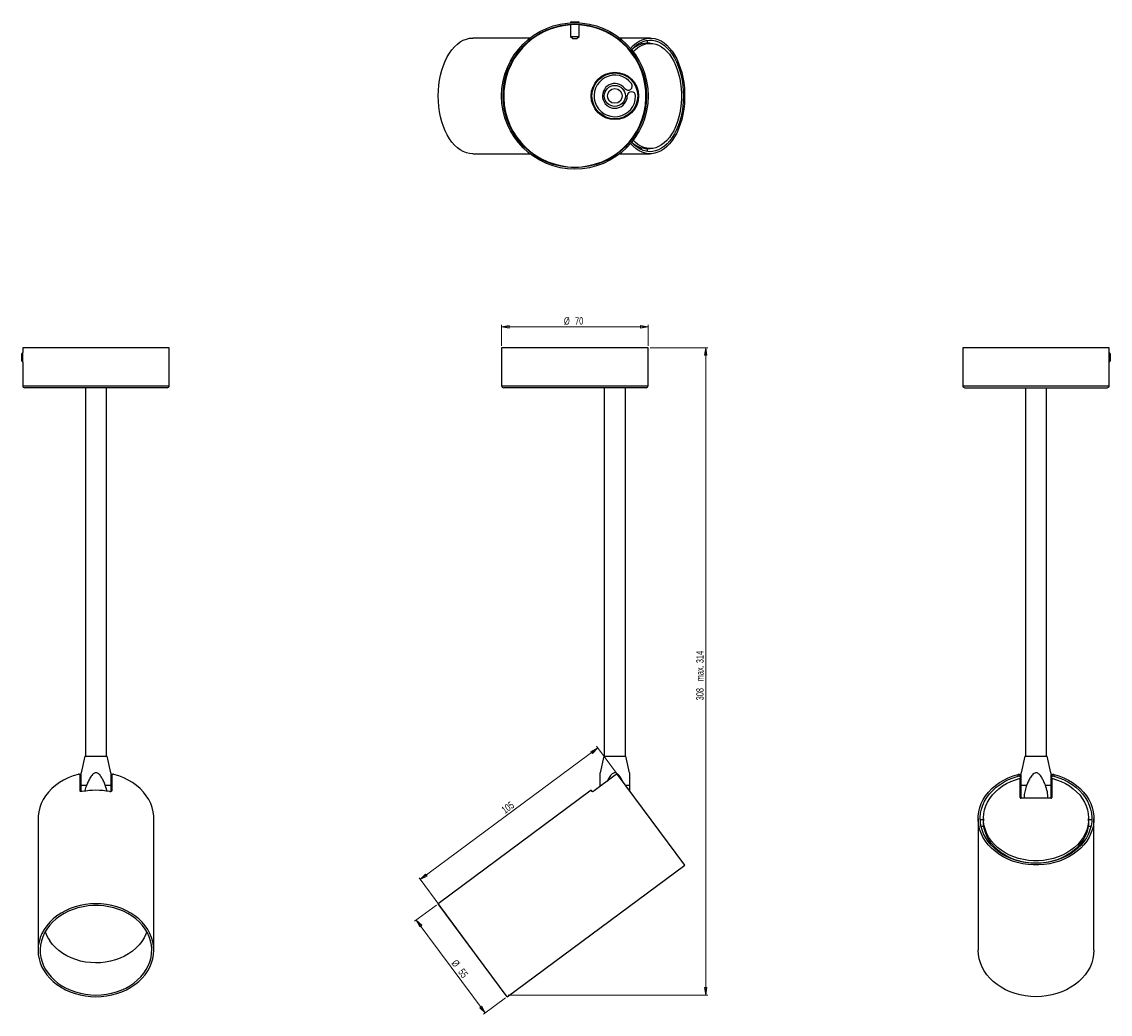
# Model space of a CAD drawing. Header units: millimetres. Extents: x 457 to 974, y 293 to 764.
import ezdxf

# ---------------------------------------------------------------- set-up
doc = ezdxf.new("R2010")
doc.units = ezdxf.units.MM
doc.styles.add('SLDTEXTSTYLE0', font='TXT', dxfattribs={"width": 0.75})
doc.dimstyles.new('SLDDIMSTYLE0', dxfattribs={"dimtxt": 3.5, "dimasz": 3.556, "dimexe": 0, "dimexo": 0.0625, "dimgap": 0.875, "dimtad": 1, "dimdec": 0, "dimrnd": 1e-09, "dimzin": 12, "dimdsep": 46, "dimtxsty": 'SLDTEXTSTYLE0', "dimblk1": 'CLOSED', "dimblk2": 'CLOSED', "dimsah": 1, "dimcen": 0.09, "dimadec": 0, "dimazin": 3, "dimtfac": 1, "dimtdec": 0, "dimtofl": 0, "dimtmove": 0, "dimatfit": 3, "dimldrblk": 'CLOSED', "dimfxl": 0, "dimfrac": 2, "dimtolj": 1, "dimtzin": 12, "dimarcsym": 0})
doc.dimstyles.new('SLDDIMSTYLE1', dxfattribs={"dimtxt": 3.5, "dimasz": 3.556, "dimexe": 0, "dimexo": 0.0625, "dimgap": 0.875, "dimtad": 1, "dimdec": 0, "dimrnd": 1e-09, "dimzin": 12, "dimdsep": 46, "dimtxsty": 'SLDTEXTSTYLE0', "dimblk1": 'CLOSED', "dimblk2": 'CLOSED', "dimsah": 1, "dimcen": 0.09, "dimadec": 0, "dimazin": 3, "dimtfac": 1, "dimtdec": 0, "dimtofl": 0, "dimtmove": 0, "dimatfit": 3, "dimldrblk": 'CLOSED', "dimfxl": 0, "dimfrac": 2, "dimtolj": 1, "dimarcsym": 0})

# ---------------------------------------------------------------- blocks, each defined once
blk = doc.blocks.new('_Closed')
at = {"color": 0, "linetype": 'ByBlock', "lineweight": -2}
for p, q in [((-1, 0.166667), (0, 0)), ((-1, 0.166667), (-1, -0.166667)), ((0, 0), (-1, -0.166667)), ((0, 0), (-1, 0))]:
    blk.add_line(p, q, dxfattribs=at)
blk = doc.blocks.new('_D')
at = {"color": 7, "linetype": 'Continuous', "lineweight": 0}
for p, q in [((684.54, 610.27), (684.54, 620.27)), ((684.54, 619.27), (754.14, 619.27)), ((754.14, 610.27), (754.14, 620.27))]:
    blk.add_line(p, q, dxfattribs=at)
at = {"color": 7, "linetype": 'Continuous', "lineweight": 18, "xscale": 3.556, "yscale": 3.556, "rotation": 180.0000000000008}
blk.add_blockref('_Closed', (684.54, 619.27, 0.22), dxfattribs=at)
at = {"color": 7, "linetype": 'Continuous', "lineweight": 18, "xscale": 3.556, "yscale": 3.556}
blk.add_blockref('_Closed', (754.14, 619.27, 0.22), dxfattribs=at)
at = {"color": 7, "linetype": 'Continuous', "lineweight": 18, "char_height": 3.5, "attachment_point": 1, "style": 'SLDTEXTSTYLE0'}
for s, insert in [('%%c', (714.15, 623.79)), ('70', (719.43, 623.84))]:
    blk.add_mtext(s, dxfattribs=dict(at, insert=insert))
blk = doc.blocks.new('_D_1')
at = {"color": 7, "linetype": 'Continuous', "lineweight": 0}
for p, q in [((755.14, 609.27), (782.52, 609.27)), ((781.52, 609.27), (781.52, 301.71)), ((687.61, 301.71), (782.52, 301.71))]:
    blk.add_line(p, q, dxfattribs=at)
at = {"color": 7, "linetype": 'Continuous', "lineweight": 18, "xscale": 3.556, "yscale": 3.556}
for p, rotation in [((781.52, 609.27, 0.22), 90.0000000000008), ((781.52, 301.71, 0.22), 270.0000000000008)]:
    blk.add_blockref('_Closed', p, dxfattribs=dict(at, rotation=rotation))
at = {"color": 7, "linetype": 'Continuous', "lineweight": 18, "char_height": 3.5, "attachment_point": 1, "rotation": 90, "style": 'SLDTEXTSTYLE0'}
for s, insert in [('max. 314', (777, 450.82)), ('308', (777, 441.75))]:
    blk.add_mtext(s, dxfattribs=dict(at, insert=insert))
blk = doc.blocks.new('_D_2')
at = {"color": 7, "linetype": 'Continuous', "lineweight": 0}
for p, q in [((653.62, 344.47), (643.21, 336.74)), ((676.79, 293.18), (644.01, 337.34)), ((686.4, 300.31), (675.99, 292.58))]:
    blk.add_line(p, q, dxfattribs=at)
at = {"color": 7, "linetype": 'Continuous', "lineweight": 18, "xscale": 3.556, "yscale": 3.556}
for p, rotation in [((644.01, 337.34, 0.22), 126.5866320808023), ((676.79, 293.18, 0.22), 306.5866320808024)]:
    blk.add_blockref('_Closed', p, dxfattribs=dict(at, rotation=rotation))
at = {"color": 7, "linetype": 'Continuous', "lineweight": 18, "char_height": 3.5, "attachment_point": 1, "rotation": 306.5866, "style": 'SLDTEXTSTYLE0'}
for s, insert in [('%%c', (663.33, 318.89)), ('55', (666.51, 314.68))]:
    blk.add_mtext(s, dxfattribs=dict(at, insert=insert))
blk = doc.blocks.new('_D_3')
at = {"color": 7, "linetype": 'Continuous', "lineweight": 0}
for p, q in [((645.9, 356.55), (730.21, 419.13)), ((770.92, 364.29), (729.62, 419.94)), ((686.61, 301.71), (645.3, 357.35))]:
    blk.add_line(p, q, dxfattribs=at)
at = {"color": 7, "linetype": 'Continuous', "lineweight": 18, "xscale": 3.556, "yscale": 3.556}
for p, rotation in [((730.21, 419.13, 0.22), 36.58663208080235), ((645.9, 356.55, 0.22), 216.5866320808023)]:
    blk.add_blockref('_Closed', p, dxfattribs=dict(at, rotation=rotation))
at = {"color": 7, "linetype": 'Continuous', "lineweight": 18, "insert": (684.06, 390.49), "char_height": 3.5, "attachment_point": 1, "rotation": 36.5866, "style": 'SLDTEXTSTYLE0'}
blk.add_mtext('105', dxfattribs=at)

msp = doc.modelspace()

# ---------------------------------------------------------------- linework, layer by layer
at = {"color": 7, "linetype": 'Continuous', "lineweight": 25}
for p, q in [((717.73, 764.24), (717.34, 764.01)), ((717.34, 764.01), (717.34, 763.73)), ((717.34, 764.01), (721.34, 764.01)), ((717.34, 763.03), (717.34, 757.24)), ((717.73, 764.24), (720.95, 764.24)), ((721.34, 764.01), (720.95, 764.24)), ((721.34, 763.73), (721.34, 764.01)), ((721.34, 757.24), (721.34, 763.03)), ((698.01, 756.49), (670.81, 756.49)), ((717.34, 757.24), (718.34, 756.24)), ((717.34, 757.24), (721.34, 757.24)), ((718.34, 756.24), (720.34, 756.24)), ((720.34, 756.24), (721.34, 757.24)), ((755.12, 756.49), (740.67, 756.49)), ((753.81, 753.99), (753.81, 755.4)), ((750.81, 754.48), (750.81, 753.57)), ((755.12, 753.99), (753.52, 753.99)), ((741.58, 739.39), (741.67, 739.73)), ((729.04, 734.69), (728.78, 734.91)), ((729.2, 734.93), (729.01, 735.28)), ((729.95, 736.49), (730.43, 736.49)), ((746.25, 736.49), (746.72, 736.49)), ((747.27, 735.23), (747.27, 735.82)), ((747.27, 735.24), (747.27, 735.24)), ((747.81, 735.06), (747.81, 734.38)), ((747.97, 734.8), (747.97, 734.09)), ((728.16, 732.88), (727.86, 732.88)), ((728.78, 723.06), (729.05, 723.29)), ((729.01, 722.69), (729.2, 723.04)), ((730.43, 721.49), (729.95, 721.49)), ((746.72, 721.49), (746.25, 721.49)), ((747.27, 722.74), (747.27, 722.74)), ((747.27, 722.15), (747.27, 722.74)), ((747.81, 723.59), (747.81, 722.92)), ((747.97, 723.88), (747.97, 723.17)), ((741.67, 718.24), (741.58, 718.58)), ((750.81, 704.4), (750.81, 703.49)), ((753.52, 703.99), (755.12, 703.99)), ((753.81, 702.58), (753.81, 703.99)), ((670.81, 701.49), (698.01, 701.49)), ((740.67, 701.49), (755.12, 701.49)), ((456.8, 606.77), (456.57, 606.38)), ((456.57, 603.16), (456.57, 606.38)), ((457.04, 606.77), (456.8, 606.77)), ((456.8, 602.77), (456.8, 606.77)), ((457.02, 609.27), (457.02, 607)), ((526.62, 609.27), (457.02, 609.27)), ((526.62, 591.27), (526.62, 609.27)), ((684.54, 609.27), (684.54, 591.27)), ((719.34, 609.27), (684.54, 609.27)), ((754.14, 609.27), (719.34, 609.27)), ((754.14, 591.27), (754.14, 609.27)), ((903.64, 609.27), (903.64, 591.27)), ((973.24, 609.27), (903.64, 609.27)), ((973.47, 606.77), (973.23, 606.77)), ((973.24, 607), (973.24, 609.27)), ((973.69, 606.38), (973.47, 606.77)), ((973.47, 606.77), (973.47, 603.83)), ((973.69, 606.38), (973.69, 604.01)), ((456.57, 603.16), (456.8, 602.77)), ((456.8, 602.77), (457.04, 602.77)), ((457.02, 602.52), (457.02, 591.27)), ((973.23, 602.77), (973.47, 602.77)), ((973.24, 591.27), (973.24, 602.52)), ((973.47, 603.83), (973.47, 602.77)), ((973.47, 602.77), (973.69, 603.16)), ((973.69, 604.01), (973.69, 603.16)), ((525.62, 590.27), (458.02, 590.27)), ((486.82, 590.27), (486.82, 415.27)), ((496.82, 415.27), (496.82, 590.27)), ((719.34, 590.27), (685.54, 590.27)), ((753.14, 590.27), (719.34, 590.27)), ((733.34, 590.27), (733.34, 415.27)), ((743.34, 415.27), (743.34, 590.27)), ((904.64, 590.27), (972.24, 590.27)), ((933.44, 590.27), (933.44, 415.27)), ((943.44, 415.27), (943.44, 590.27)), ((486.57, 415.27), (484.82, 407.34)), ((486.57, 415.27), (497.07, 415.27)), ((498.82, 407.34), (497.07, 415.27)), ((733.09, 415.27), (731.34, 407.34)), ((733.09, 415.27), (738.34, 415.27)), ((738.34, 415.27), (743.59, 415.27)), ((745.34, 407.34), (743.59, 415.27)), ((933.19, 415.27), (931.44, 407.34)), ((933.19, 415.27), (943.69, 415.27)), ((945.44, 407.34), (943.69, 415.27)), ((484.32, 398.77), (484.32, 406.22)), ((499.32, 406.22), (499.32, 398.77)), ((738.55, 406.22), (728.51, 398.77)), ((771.52, 363.49), (739.54, 406.57)), ((929.94, 405.72), (929.94, 406.57)), ((930.94, 406.22), (930.94, 405.38)), ((930.94, 405.38), (930.94, 404.72)), ((930.94, 395.61), (930.94, 404.72)), ((945.94, 405.38), (945.94, 406.22)), ((945.94, 404.72), (945.94, 405.38)), ((945.94, 404.72), (945.94, 395.61)), ((946.94, 406.57), (946.94, 405.72)), ((484.82, 401.47), (487.37, 401.47)), ((484.82, 398.37), (484.82, 401.47)), ((497.11, 398.53), (496.27, 401.47)), ((496.27, 401.47), (498.82, 401.47)), ((727.09, 399.01), (654.42, 345.07)), ((727.55, 398.38), (727.09, 399.01)), ((731.34, 400.87), (731.34, 401.47)), ((931.44, 401.47), (933.99, 401.47)), ((942.89, 401.47), (945.44, 401.47)), ((945.44, 395.21), (931.44, 395.21)), ((464.32, 385.57), (464.32, 322.99)), ((519.32, 322.99), (519.32, 385.57)), ((910.94, 385.57), (910.94, 322.99)), ((913.44, 384.98), (911.95, 384.98)), ((913.44, 385.57), (913.44, 384.38)), ((963.44, 384.38), (963.44, 385.57)), ((964.93, 384.98), (963.44, 384.98)), ((965.94, 322.99), (965.94, 385.57)), ((912.32, 381.98), (913.62, 381.98)), ((963.26, 381.98), (964.56, 381.98)), ((687.2, 300.91), (771.52, 363.49)), ((928.83, 365.85), (928.78, 365.76)), ((934.55, 364.55), (934.55, 364.52)), ((937.55, 364.3), (937.55, 364.32)), ((948.1, 365.76), (948.05, 365.85)), ((687.2, 300.91), (654.42, 345.07))]:
    msp.add_line(p, q, dxfattribs=at)
at = {"color": 8, "linetype": 'Continuous', "lineweight": 25}
for p, q in [((457.02, 591.27), (526.62, 591.27)), ((684.54, 591.27), (719.34, 591.27)), ((719.34, 591.27), (754.14, 591.27)), ((903.64, 591.27), (973.24, 591.27)), ((731.34, 401.47), (732.15, 401.47)), ((743.32, 401.47), (745.34, 401.47))]:
    msp.add_line(p, q, dxfattribs=at)
at = {"color": 7, "linetype": 'Continuous', "lineweight": 25, "flags": 128}
for points in [[(670.81, 701.49), (669.3, 701.6), (667.8, 701.95), (666.33, 702.54), (664.89, 703.34), (663.51, 704.37), (662.19, 705.61), (660.94, 707.04), (659.77, 708.66), (658.7, 710.46), (657.73, 712.41), (656.88, 714.51), (656.14, 716.73), (655.53, 719.05), (655.05, 721.46), (654.7, 723.93), (654.49, 726.45), (654.42, 728.99), (654.49, 731.52), (654.7, 734.04), (655.05, 736.51), (655.53, 738.92), (656.14, 741.24), (656.88, 743.46), (657.73, 745.56), (658.7, 747.51), (659.77, 749.31), (660.94, 750.93), (662.19, 752.37), (663.51, 753.6), (664.89, 754.63), (666.33, 755.44), (667.8, 756.02), (669.3, 756.37), (670.81, 756.49)], [(745.79, 751.6), (747.05, 752.92), (748.41, 754.07), (749.82, 755.01), (751.28, 755.72), (752.77, 756.2), (754.28, 756.45), (755.8, 756.46), (757.31, 756.24), (758.81, 755.78), (760.27, 755.1), (761.69, 754.18), (763.05, 753.06), (764.34, 751.72), (765.56, 750.19), (766.68, 748.48), (767.71, 746.6), (768.63, 744.57), (769.43, 742.41), (770.11, 740.13), (770.66, 737.75), (771.08, 735.3), (771.36, 732.8), (771.5, 730.26), (771.5, 727.71), (771.36, 725.17), (771.08, 722.67), (770.66, 720.22), (770.11, 717.84), (769.43, 715.57), (768.63, 713.4), (767.71, 711.37), (766.68, 709.49), (765.56, 707.78), (764.34, 706.25), (763.05, 704.92), (761.69, 703.79), (760.27, 702.88), (758.81, 702.19), (757.31, 701.73), (755.8, 701.51), (754.28, 701.52), (752.77, 701.77), (751.28, 702.25), (749.82, 702.97), (748.41, 703.9), (747.05, 705.05), (745.79, 706.38)], [(746.31, 750.98), (746.37, 751.04), (747.64, 752.32), (748.98, 753.4), (750.37, 754.26), (751.8, 754.89), (753.26, 755.3), (754.74, 755.48), (756.22, 755.42), (757.69, 755.13), (759.14, 754.62), (760.55, 753.87), (761.92, 752.91), (763.23, 751.73), (764.46, 750.36), (765.61, 748.8), (766.67, 747.06), (767.63, 745.17), (768.48, 743.13), (769.21, 740.97), (769.82, 738.7), (770.3, 736.35), (770.64, 733.93), (770.85, 731.47), (770.92, 728.99), (770.85, 726.5), (770.64, 724.04), (770.3, 721.62), (769.82, 719.27), (769.21, 717), (768.48, 714.84), (767.63, 712.8), (766.67, 710.91), (765.61, 709.17), (764.46, 707.61), (763.23, 706.24), (761.92, 705.06), (760.55, 704.1), (759.14, 703.36), (757.69, 702.84), (756.22, 702.55), (754.74, 702.49), (753.26, 702.67), (751.8, 703.08), (750.37, 703.72), (748.98, 704.58), (747.64, 705.65), (746.37, 706.93), (746.31, 707)], [(747.07, 750.02), (748.02, 750.96), (749.31, 752.01), (750.66, 752.84), (752.04, 753.45), (753.46, 753.83), (754.89, 753.98), (756.32, 753.91), (757.74, 753.6), (759.14, 753.06), (760.49, 752.31), (761.8, 751.33), (763.05, 750.15), (764.23, 748.78), (765.32, 747.22), (766.31, 745.49), (767.21, 743.62), (767.99, 741.6), (768.65, 739.47), (769.19, 737.24), (769.6, 734.94), (769.87, 732.58), (770.01, 730.19), (770.01, 727.78), (769.87, 725.39), (769.6, 723.03), (769.19, 720.73), (768.65, 718.5), (767.99, 716.37), (767.21, 714.36), (766.31, 712.48), (765.32, 710.75), (764.23, 709.19), (763.05, 707.82), (761.8, 706.64), (760.49, 705.67), (759.14, 704.91), (757.74, 704.37), (756.32, 704.07), (754.89, 703.99), (753.46, 704.14), (752.04, 704.53), (750.66, 705.14), (749.31, 705.97), (748.02, 707.01), (747.07, 707.96)], [(740.04, 739.75), (740.07, 739.87), (740.13, 740.09)], [(740.66, 739.64), (740.7, 739.8), (740.75, 739.97)], [(727.09, 728.82), (727.09, 728.99), (727.09, 729.15)], [(727.77, 731.63), (727.81, 732.26), (727.88, 733.13)], [(727.88, 724.84), (727.81, 725.71), (727.77, 726.34)], [(740.13, 717.88), (740.07, 718.1), (740.04, 718.22)], [(740.75, 718), (740.7, 718.17), (740.66, 718.34)], [(483.32, 406.57), (480.94, 405.85), (478.65, 404.95), (476.47, 403.89), (474.42, 402.67), (472.53, 401.3), (470.79, 399.8), (469.24, 398.18), (467.89, 396.45), (466.74, 394.62), (465.8, 392.72), (465.09, 390.75), (464.61, 388.74), (464.36, 386.71), (464.32, 385.57)], [(519.32, 385.57), (519.28, 386.71), (519.04, 388.74), (518.55, 390.75), (517.84, 392.72), (516.91, 394.62), (515.75, 396.45), (514.4, 398.18), (512.85, 399.8), (511.12, 401.3), (509.22, 402.67), (507.17, 403.89), (505, 404.95), (502.71, 405.85), (500.32, 406.57)], [(946.94, 406.57), (949.33, 405.85), (951.62, 404.95), (953.79, 403.89), (955.84, 402.67), (957.74, 401.3), (959.47, 399.8), (961.02, 398.18), (962.37, 396.45), (963.53, 394.62), (964.46, 392.72), (965.17, 390.75), (965.66, 388.74), (965.9, 386.71), (965.92, 384.66), (965.69, 382.62), (965.24, 380.61), (964.55, 378.64), (963.64, 376.73), (962.51, 374.89), (961.18, 373.15), (959.65, 371.51), (957.94, 370), (956.06, 368.61), (954.03, 367.38), (951.86, 366.3), (949.58, 365.38), (947.21, 364.64), (944.76, 364.08), (942.25, 363.7), (939.71, 363.51), (937.17, 363.51), (934.63, 363.7), (932.12, 364.08), (929.67, 364.64), (927.3, 365.38), (925.02, 366.3), (922.86, 367.38), (920.82, 368.61), (918.95, 370), (917.23, 371.51), (915.7, 373.15), (914.37, 374.89), (913.24, 376.73), (912.33, 378.64), (911.64, 380.61), (911.19, 382.62), (910.96, 384.66), (910.98, 386.71), (911.23, 388.74), (911.71, 390.75), (912.42, 392.72), (913.36, 394.62), (914.51, 396.45), (915.86, 398.18), (917.41, 399.8), (919.14, 401.3), (921.04, 402.67), (923.09, 403.89), (925.27, 404.95), (927.56, 405.85), (929.94, 406.57)], [(946.94, 405.72), (949.26, 405), (951.47, 404.1), (953.58, 403.04), (955.55, 401.82), (957.37, 400.46), (959.03, 398.97), (960.5, 397.36), (961.78, 395.65), (962.85, 393.85), (963.71, 391.98), (964.35, 390.05), (964.76, 388.08), (964.93, 386.09), (964.88, 384.09), (964.59, 382.11), (964.07, 380.16), (963.33, 378.26), (962.36, 376.42), (961.19, 374.66), (959.82, 372.99), (958.25, 371.44), (956.52, 370.01), (954.62, 368.72), (952.58, 367.58), (950.42, 366.59), (948.16, 365.77), (945.8, 365.13), (943.38, 364.67), (940.92, 364.39), (938.44, 364.29), (935.96, 364.39), (933.5, 364.67), (931.08, 365.13), (928.73, 365.77), (926.46, 366.59), (924.3, 367.58), (922.26, 368.72), (920.36, 370.01), (918.63, 371.44), (917.07, 372.99), (915.69, 374.66), (914.52, 376.42), (913.56, 378.26), (912.81, 380.16), (912.29, 382.11), (912, 384.09), (911.95, 386.09), (912.13, 388.08), (912.53, 390.05), (913.17, 391.98), (914.03, 393.85), (915.1, 395.65), (916.38, 397.36), (917.86, 398.97), (919.51, 400.46), (921.33, 401.82), (923.3, 403.04), (925.41, 404.1), (927.63, 405), (929.94, 405.72)], [(945.94, 404.72), (948.2, 404.05), (950.36, 403.22), (952.42, 402.22), (954.34, 401.06), (956.12, 399.76), (957.74, 398.33), (959.17, 396.79), (960.42, 395.14), (961.46, 393.4), (962.29, 391.59), (962.9, 389.72), (963.28, 387.82), (963.44, 385.89), (963.36, 383.96), (963.05, 382.05), (962.52, 380.17), (961.76, 378.34), (960.79, 376.57), (959.61, 374.89), (958.23, 373.31), (956.68, 371.84), (954.95, 370.5), (953.07, 369.29), (951.06, 368.24), (948.92, 367.35), (946.7, 366.62), (944.39, 366.07), (942.03, 365.71), (939.64, 365.52), (937.24, 365.52), (934.85, 365.71), (932.49, 366.07), (930.18, 366.62), (927.96, 367.35), (925.83, 368.24), (923.81, 369.29), (921.93, 370.5), (920.21, 371.84), (918.65, 373.31), (917.27, 374.89), (916.09, 376.57), (915.12, 378.34), (914.36, 380.17), (913.83, 382.05), (913.52, 383.96), (913.44, 385.89), (913.6, 387.82), (913.98, 389.72), (914.59, 391.59), (915.42, 393.4), (916.46, 395.14), (917.71, 396.79), (919.15, 398.33), (920.76, 399.76), (922.54, 401.06), (924.47, 402.22), (926.52, 403.22), (928.69, 404.05), (930.94, 404.72)], [(963.44, 384.38), (963.36, 382.77), (963.05, 380.86), (962.52, 378.97), (961.76, 377.14), (960.79, 375.38), (959.61, 373.7), (958.23, 372.12), (956.68, 370.65), (954.95, 369.3), (953.07, 368.1), (951.06, 367.05), (948.92, 366.16), (946.7, 365.43), (944.39, 364.88), (942.03, 364.51), (939.64, 364.33), (937.24, 364.33), (934.85, 364.51), (932.49, 364.88), (930.18, 365.43), (927.96, 366.16), (925.83, 367.05), (923.81, 368.1), (921.93, 369.3), (920.21, 370.65), (918.65, 372.12), (917.27, 373.7), (916.09, 375.38), (915.12, 377.14), (914.36, 378.97), (913.83, 380.86), (913.52, 382.77), (913.44, 384.38)], [(934.61, 364.54), (934.61, 364.54), (934.62, 364.51)], [(491.82, 300.91), (494.36, 301), (496.87, 301.28), (499.35, 301.75), (501.76, 302.4), (504.08, 303.22), (506.3, 304.21), (508.39, 305.37), (510.35, 306.67), (512.14, 308.11), (513.77, 309.68), (515.2, 311.36), (516.44, 313.14), (517.46, 315.01), (518.27, 316.94), (518.85, 318.93), (519.2, 320.95), (519.32, 322.99), (519.2, 325.02), (518.85, 327.04), (518.27, 329.03), (517.46, 330.96), (516.44, 332.83), (515.2, 334.61), (513.77, 336.29), (512.14, 337.86), (510.35, 339.3), (508.39, 340.61), (506.3, 341.76), (504.08, 342.75), (501.76, 343.58), (499.35, 344.23), (496.87, 344.69), (494.36, 344.97), (491.82, 345.07), (489.28, 344.97), (486.77, 344.69), (484.3, 344.23), (481.89, 343.58), (479.56, 342.75), (477.34, 341.76), (475.25, 340.61), (473.29, 339.3), (471.5, 337.86), (469.88, 336.29), (468.44, 334.61), (467.2, 332.83), (466.18, 330.96), (465.37, 329.03), (464.79, 327.04), (464.44, 325.02), (464.32, 322.99), (464.44, 320.95), (464.79, 318.93), (465.37, 316.94), (466.18, 315.01), (467.2, 313.14), (468.44, 311.36), (469.88, 309.68), (471.5, 308.11), (473.29, 306.67), (475.25, 305.37), (477.34, 304.21), (479.56, 303.22), (481.89, 302.4), (484.3, 301.75), (486.77, 301.28), (489.28, 301), (491.82, 300.91)], [(491.82, 301.71), (494.3, 301.8), (496.76, 302.08), (499.18, 302.54), (501.53, 303.19), (503.8, 304), (505.96, 304.99), (507.99, 306.13), (509.89, 307.42), (511.63, 308.85), (513.19, 310.4), (514.56, 312.06), (515.74, 313.82), (516.7, 315.66), (517.44, 317.56), (517.97, 319.51), (518.26, 321.49), (518.31, 323.49), (518.14, 325.48), (517.73, 327.44), (517.1, 329.37), (516.24, 331.24), (515.17, 333.04), (513.9, 334.76), (512.43, 336.36), (510.78, 337.86), (508.96, 339.22), (506.99, 340.43), (504.89, 341.5), (502.68, 342.4), (500.36, 343.13), (497.98, 343.68), (495.54, 344.05), (493.06, 344.24), (490.58, 344.24), (488.11, 344.05), (485.67, 343.68), (483.28, 343.13), (480.97, 342.4), (478.75, 341.5), (476.65, 340.43), (474.68, 339.22), (472.86, 337.86), (471.21, 336.36), (469.74, 334.76), (468.47, 333.04), (467.4, 331.24), (466.54, 329.37), (465.91, 327.44), (465.5, 325.48), (465.33, 323.49), (465.39, 321.49), (465.68, 319.51), (466.2, 317.56), (466.94, 315.66), (467.91, 313.82), (469.08, 312.06), (470.46, 310.4), (472.02, 308.85), (473.75, 307.42), (475.65, 306.13), (477.68, 304.99), (479.85, 304), (482.11, 303.19), (484.46, 302.54), (486.88, 302.08), (489.34, 301.8), (491.82, 301.71)], [(515.95, 331.79), (515.53, 330.69), (514.66, 328.88), (513.57, 327.15), (512.28, 325.51), (510.79, 323.98), (509.13, 322.57), (507.31, 321.3), (505.35, 320.17), (503.25, 319.2), (501.06, 318.4), (498.77, 317.77), (496.42, 317.32), (494.03, 317.06), (491.61, 316.98), (489.2, 317.09), (486.81, 317.39), (484.47, 317.87), (482.2, 318.52), (480.02, 319.36), (477.95, 320.35), (476.01, 321.51), (474.21, 322.81), (472.58, 324.24), (471.13, 325.79), (469.87, 327.44)], [(938.44, 300.91), (935.9, 301), (933.39, 301.28), (930.91, 301.75), (928.51, 302.4), (926.18, 303.22), (923.96, 304.21), (921.87, 305.37), (919.91, 306.67), (918.12, 308.11), (916.5, 309.68), (915.06, 311.36), (913.82, 313.14), (912.8, 315.01), (911.99, 316.94), (911.41, 318.93), (911.06, 320.95), (910.94, 322.99)], [(965.94, 322.99), (965.82, 320.95), (965.47, 318.93), (964.89, 316.94), (964.08, 315.01), (963.06, 313.14), (961.82, 311.36), (960.39, 309.68), (958.76, 308.11), (956.97, 306.67), (955.01, 305.37), (952.92, 304.21), (950.7, 303.22), (948.37, 302.4), (945.97, 301.75), (943.49, 301.28), (940.98, 301), (938.44, 300.91)]]:
    msp.add_lwpolyline(points, dxfattribs=at)
at = {"color": 7, "linetype": 'Continuous', "lineweight": 25}
for centre, radius in [((719.34, 728.99), 34.8), ((719.34, 728.99), 34.1), ((738.34, 728.99), 11.25), ((738.34, 728.99), 10.9), ((738.34, 728.99), 5), ((738.34, 728.99), 3.5)]:
    msp.add_circle(centre, radius, dxfattribs=at)
at = {"color": 8, "linetype": 'Continuous', "lineweight": 25}
for start, end in [(93.3923, 270), (270, 86.6077)]:
    msp.add_arc((719.34, 728.99), 33.8, start, end, dxfattribs=at)
at = {"color": 7, "linetype": 'Continuous', "lineweight": 25}
for centre, radius, start, end in [((753.8, 743.46), 10.53, 91.5184, 134.9461), ((738.34, 728.99), 9.88, 36.7769, 0), ((738.34, 728.99), 5.88, 36.7769, 0), ((744.65, 733.7), 2, 216.7769, 36.7769), ((746.21, 728.99), 2, 0, 180), ((733.93, 726.81), 1.56, 5.6151, 46.8707), ((753.95, 714.87), 10.89, 225.8162, 267.7193), ((422.26, 604.77), 34.83, 356.2965, 3.658), ((458.02, 591.27), 1, 180, 270), ((525.62, 591.27), 1, 270, 0), ((685.54, 591.27), 1, 180, 270), ((753.14, 591.27), 1, 270, 0), ((904.64, 591.27), 1, 180, 270), ((972.24, 591.27), 1, 270, 0), ((491.82, 364.96), 34.05, 78.9942, 101.0058), ((931.4, 395.66), 0.459, 186.9214, 275.5527), ((945.49, 395.66), 0.459, 264.4473, 353.0786), ((484.68, 337.58), 17.94, 198.8095, 214.3798)]:
    msp.add_arc(centre, radius, start, end, dxfattribs=at)
for points, knots in [([(973.24, 602.52), (973.24, 602.55), (973.24, 602.6), (973.21, 602.99), (973.19, 603.56), (973.17, 604.27), (973.17, 605.04), (973.18, 605.77), (973.2, 606.4), (973.23, 606.83), (973.24, 607.04), (973.24, 607), (973.24, 607)], [0, 0, 0, 0, 0.107218, 0.214431, 0.321783, 0.429229, 0.536522, 0.643654, 0.75087, 0.858281, 0.965697, 1, 1, 1, 1]), ([(484.32, 406.22), (484.31, 406.28), (484.29, 406.41), (484.13, 406.54), (483.89, 406.62), (483.61, 406.63), (483.41, 406.59), (483.32, 406.57)], [0, 0, 0, 0, 0.203682, 0.407256, 0.613897, 0.828073, 1, 1, 1, 1]), ([(484.82, 401.47), (484.82, 402.06), (484.82, 403.24), (484.82, 404.97), (484.82, 406.28), (484.82, 407.04), (484.82, 407.28), (484.82, 407.36), (484.82, 407.34), (484.82, 407.34)], [0, 0, 0, 0, 0.250932, 0.504472, 0.76181, 0.865928, 0.951448, 0.999541, 1, 1, 1, 1]), ([(496.27, 401.47), (496.02, 402.06), (495.52, 403.24), (494.62, 404.97), (493.73, 406.29), (492.86, 407.04), (492.29, 407.3), (491.74, 407.37), (491.12, 407.24), (490.43, 406.77), (489.78, 406.07), (489.01, 404.93), (488.18, 403.4), (487.64, 402.11), (487.37, 401.47)], [0, 0, 0, 0, 0.125399, 0.252102, 0.380703, 0.432734, 0.475472, 0.499505, 0.541433, 0.594883, 0.660522, 0.72647, 0.86312, 1, 1, 1, 1]), ([(498.82, 407.34), (498.82, 407.34), (498.82, 407.36), (498.82, 407.21), (498.82, 406.75), (498.82, 406.01), (498.82, 404.87), (498.82, 403.35), (498.82, 402.1), (498.82, 401.47)], [0, 0, 0, 0, 0.000466, 0.085138, 0.19393, 0.328269, 0.466317, 0.732088, 1, 1, 1, 1]), ([(500.32, 406.57), (500.21, 406.59), (499.97, 406.64), (499.66, 406.6), (499.44, 406.5), (499.33, 406.35), (499.32, 406.25), (499.32, 406.22)], [0, 0, 0, 0, 0.227584, 0.455404, 0.676556, 0.888193, 1, 1, 1, 1]), ([(731.34, 401.47), (731.34, 402.06), (731.34, 403.24), (731.34, 404.97), (731.34, 406.28), (731.34, 407.04), (731.34, 407.28), (731.34, 407.36), (731.34, 407.34), (731.34, 407.34)], [0, 0, 0, 0, 0.250932, 0.504472, 0.76181, 0.865928, 0.951448, 0.999541, 1, 1, 1, 1]), ([(741.98, 403.28), (741.93, 403.39), (741.64, 404.06), (740.97, 405.23), (740.11, 406.45), (739.25, 407.11), (738.72, 407.31), (738.21, 407.36), (737.62, 407.23), (736.92, 406.74), (736.26, 406.01), (735.5, 404.88), (735.04, 403.98), (734.74, 403.39)], [0, 0, 0, 0, 0.033485, 0.193464, 0.359638, 0.426216, 0.480687, 0.505673, 0.56334, 0.637434, 0.72999, 0.822985, 1, 1, 1, 1]), ([(739.54, 406.57), (739.5, 406.59), (739.44, 406.64), (739.24, 406.6), (738.98, 406.5), (738.74, 406.35), (738.6, 406.25), (738.55, 406.22)], [0, 0, 0, 0, 0.227584, 0.455404, 0.676556, 0.888193, 1, 1, 1, 1]), ([(745.34, 407.34), (745.34, 407.34), (745.34, 407.36), (745.34, 407.21), (745.34, 406.75), (745.34, 406.01), (745.34, 404.87), (745.34, 403.35), (745.34, 402.1), (745.34, 401.47)], [0, 0, 0, 0, 0.000466, 0.085138, 0.19393, 0.328269, 0.466317, 0.732088, 1, 1, 1, 1]), ([(929.94, 406.57), (930.06, 406.59), (930.29, 406.64), (930.6, 406.6), (930.82, 406.5), (930.93, 406.35), (930.94, 406.25), (930.94, 406.22)], [0, 0, 0, 0, 0.227584, 0.455404, 0.676556, 0.888193, 1, 1, 1, 1]), ([(930.94, 405.38), (930.93, 405.45), (930.91, 405.57), (930.75, 405.71), (930.51, 405.78), (930.23, 405.79), (930.03, 405.74), (929.94, 405.72)], [0, 0, 0, 0, 0.2028195, 0.405524, 0.6115108, 0.8255926, 1, 1, 1, 1]), ([(931.44, 401.47), (931.44, 402.19), (931.44, 403.47), (931.44, 405.23), (931.44, 406.45), (931.44, 407.11), (931.44, 407.32), (931.44, 407.34), (931.44, 407.34)], [0, 0, 0, 0, 0.307771, 0.542459, 0.786234, 0.883904, 0.963812, 1, 1, 1, 1]), ([(942.89, 401.47), (942.58, 402.19), (942.04, 403.47), (941.08, 405.23), (940.21, 406.45), (939.35, 407.11), (938.83, 407.31), (938.31, 407.36), (937.72, 407.23), (937.02, 406.74), (936.36, 406.01), (935.59, 404.87), (934.78, 403.35), (934.25, 402.1), (933.99, 401.47)], [0, 0, 0, 0, 0.153946, 0.271336, 0.393271, 0.442125, 0.482096, 0.50043, 0.542745, 0.597114, 0.665029, 0.733268, 0.866536, 1, 1, 1, 1]), ([(945.44, 407.34), (945.44, 407.31), (945.44, 407.25), (945.44, 406.76), (945.44, 406.07), (945.44, 404.94), (945.44, 403.4), (945.44, 402.11), (945.44, 401.47)], [0, 0, 0, 0, 0.083361, 0.190215, 0.31992, 0.453227, 0.7254, 1, 1, 1, 1]), ([(945.94, 406.22), (945.95, 406.28), (945.97, 406.41), (946.13, 406.54), (946.37, 406.62), (946.66, 406.63), (946.85, 406.59), (946.94, 406.57)], [0, 0, 0, 0, 0.203682, 0.407256, 0.613897, 0.828073, 1, 1, 1, 1]), ([(946.94, 405.72), (946.82, 405.75), (946.59, 405.8), (946.28, 405.76), (946.06, 405.66), (945.95, 405.52), (945.94, 405.42), (945.94, 405.38)], [0, 0, 0, 0, 0.228684, 0.457627, 0.679266, 0.890593, 1, 1, 1, 1]), ([(485.32, 398.38), (485.21, 398.37), (484.97, 398.34), (484.67, 398.38), (484.44, 398.49), (484.33, 398.63), (484.32, 398.73), (484.32, 398.77)], [0, 0, 0, 0, 0.223363, 0.446786, 0.66793, 0.882137, 1, 1, 1, 1]), ([(487.37, 401.47), (487.05, 400.65), (486.69, 399.7), (486.55, 398.7), (486.53, 398.56)], [0, 0, 0, 0, 0.866084, 1, 1, 1, 1]), ([(499.32, 398.77), (499.31, 398.71), (499.29, 398.58), (499.13, 398.44), (498.88, 398.36), (498.6, 398.34), (498.41, 398.37), (498.32, 398.38)], [0, 0, 0, 0, 0.205422, 0.410714, 0.619671, 0.835971, 1, 1, 1, 1]), ([(498.82, 401.47), (498.82, 400.64), (498.82, 399.63), (498.82, 398.57), (498.82, 398.37)], [0, 0, 0, 0, 0.8127347, 1, 1, 1, 1]), ([(728.51, 398.77), (728.43, 398.71), (728.25, 398.58), (727.98, 398.44), (727.76, 398.36), (727.61, 398.34), (727.57, 398.37), (727.55, 398.38)], [0, 0, 0, 0, 0.205422, 0.410714, 0.619671, 0.835971, 1, 1, 1, 1]), ([(745.34, 401.47), (745.34, 400.65), (745.34, 399.76), (745.34, 398.82), (745.34, 398.75)], [0, 0, 0, 0, 0.9242076, 1, 1, 1, 1]), ([(930.94, 398.77), (930.95, 398.71), (930.97, 398.58), (931.14, 398.45), (931.3, 398.37), (931.42, 398.37), (931.44, 398.37)], [0, 0, 0, 0, 0.31135, 0.622501, 0.939209, 1, 1, 1, 1]), ([(931.44, 395.21), (931.44, 396.22), (931.44, 398.37), (931.44, 400.4), (931.44, 401.47)], [0, 0, 0, 0, 0.475034, 1, 1, 1, 1]), ([(933.99, 401.47), (933.7, 400.64), (933.12, 398.96), (932.83, 396.83), (932.8, 395.57), (932.79, 395.21)], [0, 0, 0, 0, 0.408887, 0.828924, 1, 1, 1, 1]), ([(944.08, 395.21), (944.04, 396.22), (943.95, 398.37), (943.26, 400.4), (942.89, 401.47)], [0, 0, 0, 0, 0.475034, 1, 1, 1, 1]), ([(945.44, 401.47), (945.44, 400.64), (945.44, 398.96), (945.44, 396.83), (945.44, 395.57), (945.44, 395.21)], [0, 0, 0, 0, 0.408887, 0.828924, 1, 1, 1, 1]), ([(945.44, 398.37), (945.49, 398.38), (945.64, 398.39), (945.82, 398.49), (945.93, 398.63), (945.94, 398.73), (945.94, 398.77)], [0, 0, 0, 0, 0.15848, 0.494873, 0.820713, 1, 1, 1, 1]), ([(931.44, 397.54), (931.39, 397.54), (931.24, 397.56), (931.06, 397.66), (930.95, 397.79), (930.94, 397.9), (930.94, 397.93)], [0, 0, 0, 0, 0.160208, 0.497556, 0.823456, 1, 1, 1, 1]), ([(945.94, 397.93), (945.93, 397.87), (945.91, 397.74), (945.74, 397.61), (945.58, 397.54), (945.46, 397.54), (945.44, 397.54)], [0, 0, 0, 0, 0.310439, 0.620664, 0.936849, 1, 1, 1, 1])]:
    msp.add_open_spline(points, degree=3, knots=knots, dxfattribs=at)

# ---------------------------------------------------------------- dimensions: what is measured, and where the dimension line sits
at = {"color": 7, "linetype": 'Continuous', "lineweight": 18}
for base, p1, p2, angle, text, dimstyle, picture, middle in [((754.14, 619.27), (684.54, 609.27), (754.14, 609.27), 0, '%%c<>', 'SLDDIMSTYLE0', '_D', (719.37, 619.27)), ((781.52, 301.71), (754.14, 609.27), (686.61, 301.71), 90, '<> max.  314', 'SLDDIMSTYLE1', '_D_1', (781.52, 456.35)), ((644.01, 337.34), (687.2, 300.91), (654.42, 345.07), 306.5866, '%%c<>', 'SLDDIMSTYLE0', '_D_2', (662.82, 312))]:
    dim = msp.add_linear_dim(base=base, p1=p1, p2=p2, angle=angle, text=text, dimstyle=dimstyle, dxfattribs=at)
    dim.commit()
    dim.dimension.update_dxf_attribs({"geometry": picture, "text_midpoint": middle, "dimtype": 160})
dim = msp.add_linear_dim(base=(730.21, 419.13), p1=(687.2, 300.91), p2=(771.52, 363.49), angle=36.5866, dimstyle='SLDDIMSTYLE0', dxfattribs=at)
dim.commit()
dim.dimension.update_dxf_attribs({"geometry": '_D_3', "text_midpoint": (689.86, 389.18), "dimtype": 160})

doc.saveas('drawing.dxf')
